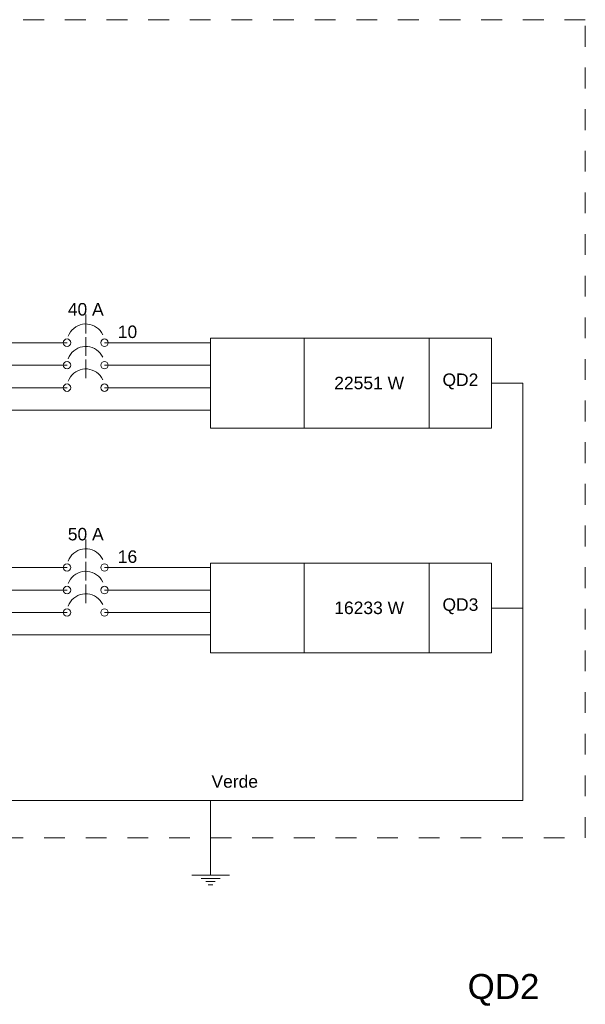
# Model space of a CAD drawing. Header units: feet. Extents: x -18 to 1038, y -110 to 48.
# Tile 83 of 199: x 70.24 to 73.64, y -7.58 to -1.67. Entities that reach past the tile are written whole.
import ezdxf

# ---------------------------------------------------------------- set-up
doc = ezdxf.new("R2010")
doc.units = ezdxf.units.FT
doc.header["$MEASUREMENT"] = 0
doc.linetypes.add('JIS_02_1.2', pattern=[0.25, 0.125, -0.125])
for name, color, linetype, lineweight in [('DI-Disjuntor', 1, 'Continuous', 5), ('DI-Fios', 3, 'Continuous', 5), ('DI-Linhas do diagrama', 9, 'Continuous', 5), ('DI-Pontilhado', 7, 'JIS_02_1.2', 5), ('DI-Textos do diagrama', 7, 'Continuous', 5), ('DI-Títulos', 3, 'Continuous', 5)]:
    doc.layers.add(name, color=color, linetype=linetype, lineweight=lineweight)
doc.styles.add('Arial', font='arial.ttf')

msp = doc.modelspace()

# ---------------------------------------------------------------- linework, layer by layer
at = {"layer": 'DI-Disjuntor'}
for p, q in [((70.6412, -3.5556), (70.6412, -3.4431)), ((70.6412, -3.6906), (70.6412, -3.5781)), ((70.6412, -3.8256), (70.6412, -3.7131)), ((70.6412, -4.9056), (70.6412, -4.7931)), ((70.6412, -5.0406), (70.6412, -4.9281)), ((70.6412, -5.1756), (70.6412, -5.0631))]:
    msp.add_line(p, q, dxfattribs=at)
for points in [[(70.7432, -3.5643), (70.7361, -3.5514), (70.7274, -3.5395), (70.7172, -3.5289), (70.7057, -3.5197), (70.6932, -3.512), (70.6797, -3.5061), (70.6656, -3.502), (70.651, -3.4997), (70.6363, -3.4994), (70.6217, -3.501), (70.6074, -3.5045), (70.5937, -3.5098), (70.5808, -3.5169), (70.5689, -3.5256), (70.5583, -3.5358), (70.5491, -3.5473), (70.5414, -3.5599), (70.5355, -3.5733)], [(70.7432, -3.6993), (70.7361, -3.6864), (70.7274, -3.6745), (70.7172, -3.6639), (70.7057, -3.6547), (70.6932, -3.647), (70.6797, -3.6411), (70.6656, -3.637), (70.651, -3.6347), (70.6363, -3.6344), (70.6217, -3.636), (70.6074, -3.6395), (70.5937, -3.6448), (70.5808, -3.6519), (70.5689, -3.6606), (70.5583, -3.6708), (70.5491, -3.6823), (70.5414, -3.6949), (70.5355, -3.7083)], [(70.7432, -3.8343), (70.7361, -3.8214), (70.7274, -3.8095), (70.7172, -3.7989), (70.7057, -3.7897), (70.6932, -3.782), (70.6797, -3.7761), (70.6656, -3.772), (70.651, -3.7697), (70.6363, -3.7694), (70.6217, -3.771), (70.6074, -3.7745), (70.5937, -3.7798), (70.5808, -3.7869), (70.5689, -3.7956), (70.5583, -3.8058), (70.5491, -3.8173), (70.5414, -3.8299), (70.5355, -3.8433)], [(70.7432, -4.9143), (70.7361, -4.9014), (70.7274, -4.8895), (70.7172, -4.8789), (70.7057, -4.8697), (70.6932, -4.862), (70.6797, -4.8561), (70.6656, -4.852), (70.651, -4.8497), (70.6363, -4.8494), (70.6217, -4.851), (70.6074, -4.8545), (70.5937, -4.8598), (70.5808, -4.8669), (70.5689, -4.8756), (70.5583, -4.8858), (70.5491, -4.8973), (70.5414, -4.9099), (70.5355, -4.9233)], [(70.7432, -5.0493), (70.7361, -5.0364), (70.7274, -5.0245), (70.7172, -5.0139), (70.7057, -5.0047), (70.6932, -4.997), (70.6797, -4.9911), (70.6656, -4.987), (70.651, -4.9847), (70.6363, -4.9844), (70.6217, -4.986), (70.6074, -4.9895), (70.5937, -4.9948), (70.5808, -5.0019), (70.5689, -5.0106), (70.5583, -5.0208), (70.5491, -5.0323), (70.5414, -5.0449), (70.5355, -5.0583)], [(70.7432, -5.1843), (70.7361, -5.1714), (70.7274, -5.1595), (70.7172, -5.1489), (70.7057, -5.1397), (70.6932, -5.132), (70.6797, -5.1261), (70.6656, -5.122), (70.651, -5.1197), (70.6363, -5.1194), (70.6217, -5.121), (70.6074, -5.1245), (70.5937, -5.1298), (70.5808, -5.1369), (70.5689, -5.1456), (70.5583, -5.1558), (70.5491, -5.1673), (70.5414, -5.1799), (70.5355, -5.1933)]]:
    msp.add_lwpolyline(points, dxfattribs=at)
for centre in [(70.5287, -3.6118), (70.7537, -3.6118), (70.5287, -3.7468), (70.7537, -3.7468), (70.5287, -3.8818), (70.7537, -3.8818), (70.5287, -4.9618), (70.7537, -4.9618), (70.5287, -5.0968), (70.7537, -5.0968), (70.5287, -5.2318), (70.7537, -5.2318)]:
    msp.add_circle(centre, 0.0225, dxfattribs=at)
at = {"layer": 'DI-Fios'}
for p, q in [((73.0787, -3.8548), (73.2662, -3.8548)), ((73.2662, -6.3598), (73.2662, -3.8548)), ((73.0787, -5.2048), (73.2662, -5.2048)), ((66.3287, -6.3598), (71.3912, -6.3598)), ((71.3912, -6.3598), (71.3912, -6.8098)), ((73.2662, -6.3598), (71.3912, -6.3598)), ((71.2787, -6.8098), (71.5037, -6.8098)), ((71.335, -6.8286), (71.4475, -6.8286)), ((71.3631, -6.8473), (71.4193, -6.8473)), ((71.3771, -6.8661), (71.4053, -6.8661))]:
    msp.add_line(p, q, dxfattribs=at)
at = {"layer": 'DI-Linhas do diagrama'}
for p, q in [((73.0787, -3.5848), (71.3912, -3.5848)), ((71.3912, -3.5848), (71.3912, -4.1248)), ((71.9537, -4.1248), (71.9537, -3.5848)), ((72.7037, -4.1248), (72.7037, -3.5848)), ((73.0787, -4.1248), (73.0787, -3.5848)), ((69.8912, -3.6118), (70.5287, -3.6118)), ((70.7537, -3.6118), (71.3912, -3.6118)), ((69.7037, -3.7468), (70.5287, -3.7468)), ((70.7537, -3.7468), (71.3912, -3.7468)), ((69.5162, -3.8818), (70.5287, -3.8818)), ((70.7537, -3.8818), (71.3912, -3.8818)), ((70.0787, -4.0168), (71.3912, -4.0168)), ((71.3912, -4.1248), (73.0787, -4.1248)), ((69.8912, -4.9618), (70.5287, -4.9618)), ((70.7537, -4.9618), (71.3912, -4.9618)), ((73.0787, -4.9348), (71.3912, -4.9348)), ((71.3912, -4.9348), (71.3912, -5.4748)), ((71.9537, -5.4748), (71.9537, -4.9348)), ((72.7037, -5.4748), (72.7037, -4.9348)), ((73.0787, -5.4748), (73.0787, -4.9348)), ((69.7037, -5.0968), (70.5287, -5.0968)), ((70.7537, -5.0968), (71.3912, -5.0968)), ((69.5162, -5.2318), (70.5287, -5.2318)), ((70.7537, -5.2318), (71.3912, -5.2318)), ((70.0787, -5.3668), (71.3912, -5.3668)), ((71.3912, -5.4748), (73.0787, -5.4748))]:
    msp.add_line(p, q, dxfattribs=at)
at = {"layer": 'DI-Pontilhado'}
for p, q in [((73.6412, -1.6723), (66.1412, -1.6723)), ((73.6412, -6.5848), (73.6412, -1.6723)), ((66.1412, -6.5848), (73.6412, -6.5848))]:
    msp.add_line(p, q, dxfattribs=at)

# ---------------------------------------------------------------- texts
at = {"layer": 'DI-Fios', "insert": (71.3962, -6.2848), "char_height": 0.075, "width": 0.55907, "attachment_point": 7, "line_spacing_factor": 0.6, "style": 'Arial'}
msp.add_mtext('Verde', dxfattribs=at)
at = {"layer": 'DI-Textos do diagrama', "char_height": 0.075, "line_spacing_factor": 0.6, "style": 'Arial'}
for s, insert, width, attachment_point in [('40 A', (70.6412, -3.4498), 0.431021, 8), ('10', (70.8337, -3.5848), 0.233003, 7), (' 22551 W', (72.3287, -3.8923), 0.896684, 8), ('QD2', (72.8912, -3.8923), 0.430907, 8), ('50 A', (70.6412, -4.7998), 0.431021, 8), ('16', (70.8337, -4.9348), 0.233003, 7), (' 16233 W', (72.3287, -5.2423), 0.896684, 8), ('QD3', (72.8912, -5.2423), 0.430907, 8)]:
    msp.add_mtext(s, dxfattribs=dict(at, insert=insert, width=width, attachment_point=attachment_point))
at = {"layer": 'DI-Títulos', "insert": (72.9347, -7.5936), "char_height": 0.15, "width": 0.861814, "attachment_point": 7, "line_spacing_factor": 0.6, "style": 'Arial'}
msp.add_mtext('QD2', dxfattribs=at)

doc.saveas('drawing.dxf')
